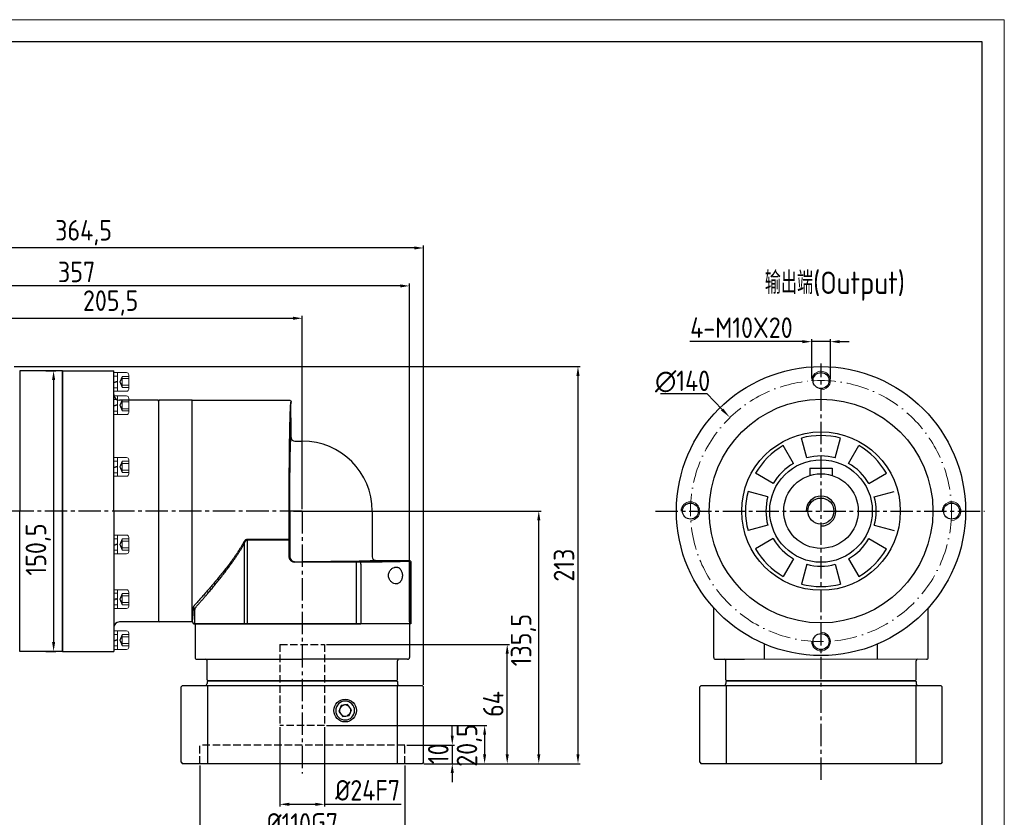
# Model space of a CAD drawing. Header units: millimetres. Extents: x 7053 to 8062, y -521 to 182.
# Tile 14 of 14: x 7534 to 8062, y -246 to 182. Entities that reach past the tile are written whole.
import ezdxf

# ---------------------------------------------------------------- set-up
doc = ezdxf.new("R2010")
doc.units = ezdxf.units.MM
for name, pattern in [('ACAD_ISO10W100', [18, 12, -3, 0, -3]), ('JIS_02_4.0', [5.5, 4, -1.5]), ('点画线', [18, 12, -2, 2, -2])]:
    doc.linetypes.add(name, pattern=pattern)
for name, color, linetype, lineweight in [('6文字层', 3, 'Continuous', 35), ('中心线01', 7, 'JIS_02_4.0', 0), ('中心线层', 7, 'ACAD_ISO10W100', 0), ('图框_外框线', 7, 'Continuous', 18), ('尺寸线', 7, 'Continuous', 25), ('粗实线', 7, 'Continuous', 40), ('细实线', 7, 'Continuous', 18)]:
    doc.layers.add(name, color=color, linetype=linetype, lineweight=lineweight)
doc.layers.add('7中心线层', color=7, linetype='点画线')
doc.layers.add('标注线', color=7, linetype='Continuous')
doc.styles.add('工程字', font='gbenor.shx', dxfattribs={"bigfont": 'gbcbig.shx'})
doc.dimstyles.new('DIMSTYLE_17', dxfattribs={"dimtxt": 8, "dimasz": 12, "dimexe": 0.18, "dimexo": 1, "dimgap": 1, "dimtad": 1, "dimtih": 1, "dimtoh": 1, "dimdec": 3, "dimdsep": 46, "dimtxsty": 'Standard', "dimblk": '_FILLED', "dimblk1": '_FILLED', "dimblk2": '_FILLED', "dimcen": 0.09, "dimadec": 0, "dimazin": 0, "dimtol": 1, "dimtp": 0.1, "dimtm": 0.1, "dimtfac": 0.7, "dimtdec": 3, "dimtofl": 0, "dimtmove": 0, "dimatfit": 3, "dimldrblk": '_FILLED', "dimfxl": 1, "dimtolj": 1, "dimarcsym": 0})
doc.dimstyles.new('ISO-25', dxfattribs={"dimtxt": 11, "dimasz": 5, "dimexe": 1.25, "dimexo": 1, "dimgap": 2, "dimtad": 1, "dimtxsty": '工程字', "dimcen": 2, "dimadec": 0, "dimazin": 0, "dimtfac": 1, "dimtmove": 0, "dimatfit": 3, "dimfxl": 1, "dimarcsym": 0})

# ---------------------------------------------------------------- blocks, each defined once
blk = doc.blocks.new('*D79')
at = {"layer": '6文字层', "color": 0, "lineweight": -2}
for p, q in [((7479.66, -11.08), (7479.66, 22.58)), ((7484.66, 21.33), (7680.16, 21.33)), ((7685.16, -81.08), (7685.16, 22.58))]:
    blk.add_line(p, q, dxfattribs=at)
at = {"layer": '6文字层', "color": 0}
for points in [[(7484.66, 22.16), (7484.66, 20.49), (7479.66, 21.33)], [(7680.16, 20.49), (7680.16, 22.16), (7685.16, 21.33)]]:
    blk.add_solid(points, dxfattribs=at)
at = {"layer": 'Defpoints', "color": 0}
for p in [(7685.16, 21.33), (7479.66, -12.08), (7685.16, -82.08)]:
    blk.add_point(p, dxfattribs=at)
at = {"layer": '6文字层', "color": 0, "insert": (7582.41, 29.51), "char_height": 11, "attachment_point": 5, "style": '工程字'}
blk.add_mtext('205,5', dxfattribs=at)
blk = doc.blocks.new('*D80')
at = {"layer": '6文字层', "color": 0, "lineweight": -2}
for p, q in [((7385.66, -62.28), (7385.66, 39.94)), ((7737.66, 38.69), (7390.66, 38.69)), ((7742.66, -141.58), (7742.66, 39.94))]:
    blk.add_line(p, q, dxfattribs=at)
at = {"layer": '6文字层', "color": 0}
for points in [[(7390.66, 39.52), (7390.66, 37.86), (7385.66, 38.69)], [(7737.66, 37.86), (7737.66, 39.52), (7742.66, 38.69)]]:
    blk.add_solid(points, dxfattribs=at)
at = {"layer": 'Defpoints', "color": 0}
for p in [(7385.66, 38.69), (7385.66, -63.28), (7742.66, -142.58)]:
    blk.add_point(p, dxfattribs=at)
at = {"layer": '6文字层', "color": 0, "insert": (7564.16, 46.19), "char_height": 11, "attachment_point": 5, "style": '工程字'}
blk.add_mtext('357', dxfattribs=at)
blk = doc.blocks.new('*D81')
at = {"layer": '6文字层', "color": 0, "lineweight": -2}
for p, q in [((7547.66, -6.83), (7553.09, -6.83)), ((7551.84, -11.83), (7551.84, -152.33)), ((7547.66, -157.33), (7553.09, -157.33))]:
    blk.add_line(p, q, dxfattribs=at)
at = {"layer": '6文字层', "color": 0}
for points in [[(7552.68, -11.83), (7551.01, -11.83), (7551.84, -6.83)], [(7551.01, -152.33), (7552.68, -152.33), (7551.84, -157.33)]]:
    blk.add_solid(points, dxfattribs=at)
at = {"layer": 'Defpoints', "color": 0}
for p in [(7546.66, -6.83), (7546.66, -157.33), (7551.84, -157.33)]:
    blk.add_point(p, dxfattribs=at)
at = {"layer": '6文字层', "color": 0, "insert": (7543.66, -102.71), "char_height": 11, "attachment_point": 5, "rotation": 90, "style": '工程字'}
blk.add_mtext('150,5', dxfattribs=at)
blk = doc.blocks.new('M6')
at = {"layer": '细实线', "color": 0, "linetype": 'Continuous', "lineweight": 18}
for p, q in [((-4.4, 8.1), (-4.4, 9.8)), ((-4.4, 0.2), (-4.4, 8.1)), ((-4.4, 8.1), (-2.4, 8.1)), ((-4.4, 4.9), (-2.4, 5.42)), ((-4.2, 10), (-2.6, 10)), ((-2.4, 0), (-2.4, 10)), ((-2.4, 10), (2.4, 10)), ((-1.24, 5), (0.04, 8)), ((0.04, 6.8), (-1.24, 5)), ((0.04, 8), (3.6, 8)), ((0.04, 2), (0.04, 8)), ((0.04, 6.8), (3.6, 6.8)), ((3.6, 1.2), (3.6, 8.8)), ((-4.4, 4.48), (-2.4, 5)), ((-4.4, 1.9), (-2.4, 1.9)), ((0.04, 3.2), (-1.24, 5)), ((-1.24, 5), (0.04, 2)), ((0.04, 3.2), (3.6, 3.2)), ((0.04, 2), (3.6, 2)), ((-4.2, 0), (-2.6, 0)), ((-2.4, 0), (2.4, 0))]:
    blk.add_line(p, q, dxfattribs=at)
for centre, radius, start, end in [((-4.2, 9.8), 0.2, 90, 180), ((-2.6, 9.8), 0.2, 0, 90), ((2.4, 8.8), 1.2, 0, 90), ((-4.2, 0.2), 0.2, 180, 270), ((-2.6, 0.2), 0.2, 270, 0), ((2.4, 1.2), 1.2, 270, 0)]:
    blk.add_arc(centre, radius, start, end, dxfattribs=at)
blk = doc.blocks.new('*D94')
at = {"layer": '6文字层', "color": 0, "lineweight": -2}
for p, q in [((7673.16, -198.08), (7673.16, -240.63)), ((7697.16, -198.08), (7697.16, -240.63)), ((7678.16, -239.38), (7692.16, -239.38)), ((7697.16, -239.38), (7738.25, -239.38))]:
    blk.add_line(p, q, dxfattribs=at)
at = {"layer": '6文字层', "color": 0}
for points in [[(7678.16, -238.55), (7678.16, -240.22), (7673.16, -239.38)], [(7692.16, -240.22), (7692.16, -238.55), (7697.16, -239.38)]]:
    blk.add_solid(points, dxfattribs=at)
at = {"layer": 'Defpoints', "color": 0}
for p in [(7673.16, -197.08), (7697.16, -197.08), (7697.16, -239.38)]:
    blk.add_point(p, dxfattribs=at)
at = {"layer": '6文字层', "color": 0, "insert": (7720.21, -231.88), "char_height": 11, "attachment_point": 5, "style": '工程字'}
blk.add_mtext('%%c24F7', dxfattribs=at)
blk = doc.blocks.new('*D95')
at = {"layer": '6文字层', "color": 0, "lineweight": -2}
for p, q in [((7630.16, -218.58), (7630.16, -258.38)), ((7740.16, -218.58), (7740.16, -258.38)), ((7635.16, -257.13), (7735.16, -257.13))]:
    blk.add_line(p, q, dxfattribs=at)
at = {"layer": '6文字层', "color": 0}
for points in [[(7635.16, -256.29), (7635.16, -257.96), (7630.16, -257.13)], [(7735.16, -257.96), (7735.16, -256.29), (7740.16, -257.13)]]:
    blk.add_solid(points, dxfattribs=at)
at = {"layer": 'Defpoints', "color": 0}
for p in [(7630.16, -217.58), (7740.16, -217.58), (7740.16, -257.13)]:
    blk.add_point(p, dxfattribs=at)
at = {"layer": '6文字层', "color": 0, "insert": (7685.16, -249.63), "char_height": 11, "attachment_point": 5, "style": '工程字'}
blk.add_mtext('%%c110G7', dxfattribs=at)
blk = doc.blocks.new('*D96')
at = {"layer": '6文字层', "color": 0, "lineweight": -2}
for p, q in [((7765.59, -202.58), (7765.59, -197.58)), ((7741.16, -207.58), (7766.84, -207.58)), ((7765.59, -207.58), (7765.59, -217.58)), ((7750.35, -217.58), (7766.84, -217.58)), ((7765.59, -222.58), (7765.59, -227.58))]:
    blk.add_line(p, q, dxfattribs=at)
at = {"layer": '6文字层', "color": 0}
for points in [[(7764.76, -202.58), (7766.42, -202.58), (7765.59, -207.58)], [(7766.42, -222.58), (7764.76, -222.58), (7765.59, -217.58)]]:
    blk.add_solid(points, dxfattribs=at)
at = {"layer": 'Defpoints', "color": 0}
for p in [(7740.16, -207.58), (7749.35, -217.58), (7765.59, -217.58)]:
    blk.add_point(p, dxfattribs=at)
at = {"layer": '6文字层', "color": 0, "insert": (7758.09, -212.28), "char_height": 11, "attachment_point": 5, "rotation": 90, "style": '工程字'}
blk.add_mtext('10', dxfattribs=at)
blk = doc.blocks.new('*D97')
at = {"layer": '6文字层', "color": 0, "lineweight": -2}
for p, q in [((7698.16, -197.08), (7784.18, -197.08)), ((7782.93, -202.08), (7782.93, -212.58)), ((7750.35, -217.58), (7784.18, -217.58))]:
    blk.add_line(p, q, dxfattribs=at)
at = {"layer": '6文字层', "color": 0}
for points in [[(7783.77, -202.08), (7782.1, -202.08), (7782.93, -197.08)], [(7782.1, -212.58), (7783.77, -212.58), (7782.93, -217.58)]]:
    blk.add_solid(points, dxfattribs=at)
at = {"layer": 'Defpoints', "color": 0}
for p in [(7697.16, -197.08), (7749.35, -217.58), (7782.93, -217.58)]:
    blk.add_point(p, dxfattribs=at)
at = {"layer": '6文字层', "color": 0, "insert": (7774.75, -207.83), "char_height": 11, "attachment_point": 5, "rotation": 90, "style": '工程字'}
blk.add_mtext('20,5', dxfattribs=at)
blk = doc.blocks.new('*D98')
at = {"layer": '6文字层', "color": 0, "lineweight": -2}
for p, q in [((7698.16, -153.58), (7796.3, -153.58)), ((7795.05, -212.58), (7795.05, -158.58)), ((7750.35, -217.58), (7796.3, -217.58))]:
    blk.add_line(p, q, dxfattribs=at)
at = {"layer": '6文字层', "color": 0}
for points in [[(7795.88, -158.58), (7794.22, -158.58), (7795.05, -153.58)], [(7794.22, -212.58), (7795.88, -212.58), (7795.05, -217.58)]]:
    blk.add_solid(points, dxfattribs=at)
at = {"layer": 'Defpoints', "color": 0}
for p in [(7697.16, -153.58), (7795.05, -153.58), (7749.35, -217.58)]:
    blk.add_point(p, dxfattribs=at)
at = {"layer": '6文字层', "color": 0, "insert": (7787.55, -185.58), "char_height": 11, "attachment_point": 5, "rotation": 90, "style": '工程字'}
blk.add_mtext('64', dxfattribs=at)
blk = doc.blocks.new('*D99')
at = {"layer": '6文字层', "color": 0, "lineweight": -2}
for p, q in [((7686.16, -82.08), (7813.21, -82.08)), ((7811.96, -212.58), (7811.96, -87.08)), ((7750.35, -217.58), (7813.21, -217.58))]:
    blk.add_line(p, q, dxfattribs=at)
at = {"layer": '6文字层', "color": 0}
for points in [[(7812.79, -87.08), (7811.13, -87.08), (7811.96, -82.08)], [(7811.13, -212.58), (7812.79, -212.58), (7811.96, -217.58)]]:
    blk.add_solid(points, dxfattribs=at)
at = {"layer": 'Defpoints', "color": 0}
for p in [(7685.16, -82.08), (7811.96, -82.08), (7749.35, -217.58)]:
    blk.add_point(p, dxfattribs=at)
at = {"layer": '6文字层', "color": 0, "insert": (7803.77, -151.3), "char_height": 11, "attachment_point": 5, "rotation": 90, "style": '工程字'}
blk.add_mtext('135,5', dxfattribs=at)
blk = doc.blocks.new('*D100')
at = {"layer": '6文字层', "color": 0, "lineweight": -2}
for p, q in [((7530.77, -4.58), (7834.23, -4.58)), ((7832.98, -9.58), (7832.98, -212.58)), ((7750.35, -217.58), (7834.23, -217.58))]:
    blk.add_line(p, q, dxfattribs=at)
at = {"layer": '6文字层', "color": 0}
for points in [[(7833.81, -9.58), (7832.15, -9.58), (7832.98, -4.58)], [(7832.15, -212.58), (7833.81, -212.58), (7832.98, -217.58)]]:
    blk.add_solid(points, dxfattribs=at)
at = {"layer": 'Defpoints', "color": 0}
for p in [(7529.77, -4.58), (7749.35, -217.58), (7832.98, -217.58)]:
    blk.add_point(p, dxfattribs=at)
at = {"layer": '6文字层', "color": 0, "insert": (7825.48, -111.08), "char_height": 11, "attachment_point": 5, "rotation": 90, "style": '工程字'}
blk.add_mtext('213', dxfattribs=at)
blk = doc.blocks.new('*D101')
at = {"layer": '6文字层', "color": 0, "lineweight": -2}
for p, q in [((7385.66, -62.28), (7385.66, 60.31)), ((7745.16, 59.06), (7390.66, 59.06)), ((7750.16, -175.38), (7750.16, 60.31))]:
    blk.add_line(p, q, dxfattribs=at)
at = {"layer": '6文字层', "color": 0}
for points in [[(7390.66, 59.89), (7390.66, 58.22), (7385.66, 59.06)], [(7745.16, 58.22), (7745.16, 59.89), (7750.16, 59.06)]]:
    blk.add_solid(points, dxfattribs=at)
at = {"layer": 'Defpoints', "color": 0}
for p in [(7385.66, 59.06), (7385.66, -63.28), (7750.16, -176.38)]:
    blk.add_point(p, dxfattribs=at)
at = {"layer": '6文字层', "color": 0, "insert": (7567.91, 67.24), "char_height": 11, "attachment_point": 5, "style": '工程字'}
blk.add_mtext('364,5', dxfattribs=at)
blk = doc.blocks.new('_FILLED')
at = {"color": 0, "linetype": 'ByBlock'}
blk.add_solid([(0, 0), (-1, 0.133), (-1, -0.133)], dxfattribs=at)
blk = doc.blocks.new('*D111')
at = {"layer": '6文字层', "color": 0, "lineweight": -2}
for p, q in [((7877.15, -19.09), (7901.99, -19.09)), ((7901.99, -19.09), (7910.29, -27.61)), ((7963.2, -82.08), (7963.38, -82.08)), ((7963.29, -82.17), (7963.29, -81.99))]:
    blk.add_line(p, q, dxfattribs=at)
at = {"layer": 'Defpoints', "color": 0}
for p in [(7914.47, -31.91), (8012.11, -132.25)]:
    blk.add_point(p, dxfattribs=at)
at = {"layer": '6文字层', "color": 0, "lineweight": -2, "xscale": 6, "yscale": 6, "zscale": 6, "rotation": 314.2169619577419}
blk.add_blockref('_FILLED', (7914.47, -31.91), dxfattribs=at)
at = {"layer": '6文字层', "color": 0, "lineweight": 25, "insert": (7889.07, -12.59), "char_height": 11, "attachment_point": 5, "style": '工程字'}
blk.add_mtext('\\A1;∅140', dxfattribs=at)
blk = doc.blocks.new('*D112')
at = {"layer": '6文字层', "color": 0, "lineweight": -2}
for p, q in [((7953.29, 8.79), (7892.95, 8.79)), ((7958.29, -10.9), (7958.29, 10.04)), ((7968.29, 8.79), (7958.29, 8.79)), ((7968.29, -11.08), (7968.29, 10.04)), ((7973.29, 8.79), (7978.29, 8.79))]:
    blk.add_line(p, q, dxfattribs=at)
at = {"layer": '6文字层', "color": 0}
for points in [[(7953.29, 7.95), (7953.29, 9.62), (7958.29, 8.79)], [(7973.29, 9.62), (7973.29, 7.95), (7968.29, 8.79)]]:
    blk.add_solid(points, dxfattribs=at)
at = {"layer": 'Defpoints', "color": 0}
for p in [(7958.29, 8.79), (7958.29, -11.9), (7968.29, -12.08)]:
    blk.add_point(p, dxfattribs=at)
at = {"layer": '6文字层', "color": 0, "insert": (7920.62, 16.29), "char_height": 11, "attachment_point": 5, "style": '工程字'}
blk.add_mtext('4-M10X20', dxfattribs=at)
blk = doc.blocks.new('110DL1')
at = {"linetype": 'Continuous', "lineweight": 30}
for p, q in [((0, 0), (52, 0)), ((0, -117.97), (0, 0)), ((53, -1.25), (53, -1)), ((53, -20), (53, -10.25)), ((54.26, -21.83), (54.97, -22.04)), ((55, -22), (59, -22)), ((96.5, -59.5), (96.5, -84)), ((96.46, -84.03), (96.67, -84.74)), ((98.5, -86), (116.29, -86)), ((117.29, -87), (117.29, -120)), ((0.71, -120), (1.48, -120)), ((1.48, -120), (1.87, -120)), ((1.87, -120), (27.96, -120)), ((27.96, -120), (29.49, -120)), ((29.49, -120), (88.05, -120)), ((88.05, -120), (90.47, -120)), ((115.91, -120), (90.47, -120)), ((116.53, -120), (115.91, -120)), ((117.29, -120), (116.53, -120))]:
    blk.add_line(p, q, dxfattribs=at)
at = {"linetype": 'Continuous', "lineweight": 25}
for p, q in [((54.97, -22.06), (55, -22)), ((55, -22), (54.97, -22.06)), ((52.31, -59.5), (52.31, -83.69)), ((54.31, -59.5), (52.31, -59.5)), ((54.31, -59.5), (59, -59.5)), ((59, -59.5), (96.5, -59.5)), ((27.89, -76.89), (27.89, -120)), ((51.01, -74.67), (29.49, -74.67)), ((29.49, -74.93), (29.49, -74.67)), ((29.49, -74.93), (29.49, -120)), ((29.49, -74.93), (51.01, -74.93)), ((52.01, -83.99), (52.01, -74.67)), ((52.31, -83.69), (52.01, -83.99)), ((96.5, -84), (96.44, -84.03)), ((96.44, -84.03), (96.5, -84)), ((55.01, -86.99), (55.31, -86.69)), ((88.05, -86.99), (55.01, -86.99)), ((55.31, -86.69), (59, -86.69)), ((88.05, -87.99), (88.05, -86.99)), ((88.05, -120), (88.05, -87.99)), ((90.47, -87.98), (90.47, -120)), ((116.29, -86), (115.53, -86.51)), ((116.53, -87.51), (117.29, -87)), ((116.53, -87.51), (116.53, -120)), ((1.48, -120), (1.48, -112.28))]:
    blk.add_line(p, q, dxfattribs=at)
at = {"linetype": 'Continuous', "lineweight": 25, "flags": 128}
blk.add_lwpolyline([(90.47, -87.98), (90.46, -87.78), (90.43, -87.6), (90.38, -87.43), (90.32, -87.28), (90.25, -87.15), (90.17, -87.06), (90.08, -87), (89.98, -86.98)], dxfattribs=at)
at = {"linetype": 'Continuous', "lineweight": 30}
blk.add_arc((59, -59.5), 37.5, 0, 90, dxfattribs=at)
at = {"linetype": 'Continuous', "lineweight": 25}
for centre, radius, start, end in [((115.53, -87.51), 1, 0.0252, 89.9639), ((0.53, -112.36), 0.957, 5.0104, 92.772)]:
    blk.add_arc(centre, radius, start, end, dxfattribs=at)
at = {"linetype": 'Continuous', "lineweight": 30, "extrusion": (0, 0, -1)}
blk.add_ellipse((53, -5.75), major_axis=(0, 4.5), ratio=0.017455, start_param=3.141593, end_param=6.283185, dxfattribs=at)
at = {"linetype": 'Continuous', "lineweight": 25, "extrusion": (0, 0, -1)}
for centre in [(52.34, -21.49), (52.06, -59.5)]:
    blk.add_ellipse(centre, major_axis=(0, 4.5), ratio=0.017455, dxfattribs=at)
for centre, major_axis, start_param, end_param in [((53, -59.5), (0, 39.5), 4.712389, 6.282302), ((59, -86), (-39.5, 0), 3.142476, 4.712389), ((88.05, -86.92), (-4, 0), 4.207028, 4.712389), ((111.53, -86.51), (-4, 0), 3.167773, 3.645818)]:
    blk.add_ellipse(centre, major_axis=major_axis, ratio=0.017455, start_param=start_param, end_param=end_param, dxfattribs=at)
at = {"linetype": 'Continuous', "lineweight": 30, "extrusion": (-2.17982e-22, 3.0756e-12, -1)}
blk.add_ellipse((116.29, -87), major_axis=(-0.832, -0.555), ratio=0.999505, start_param=2.158969, end_param=3.729308, dxfattribs=at)
at = {"linetype": 'Continuous', "lineweight": 25}
for points, knots in [([(52.01, -74.67), (52.01, -74.43), (52.01, -73.95), (52.01, -73.22), (52, -72.5), (52, -71.77), (52, -71.04), (52, -70.31), (51.99, -69.58), (51.99, -68.84), (51.99, -67.25), (51.98, -64.78), (51.98, -61.44), (51.98, -58.08), (51.98, -54.73), (51.99, -51.4), (52, -46.99), (52.03, -41.58), (52.07, -35.31), (52.12, -29.36), (52.19, -23.81), (52.26, -18.73), (52.35, -14.18), (52.45, -10.22), (52.53, -7.47), (52.6, -5.61), (52.66, -4.39), (52.71, -3.35), (52.77, -2.49), (52.83, -1.83), (52.87, -1.45), (52.91, -1.24), (52.93, -1.13), (52.95, -1.06), (52.98, -1.01), (52.99, -1), (53, -1)], [0, 0, 0, 0, 0.006951, 0.013898, 0.020843, 0.027786, 0.034728, 0.041671, 0.048616, 0.055564, 0.062516, 0.093768, 0.125024, 0.156275, 0.187532, 0.218783, 0.25004, 0.312523, 0.375006, 0.43749, 0.499975, 0.562461, 0.624949, 0.687437, 0.749926, 0.781181, 0.812442, 0.843698, 0.874959, 0.906214, 0.937476, 0.949986, 0.962487, 0.974986, 0.987488, 1, 1, 1, 1]), ([(27.49, -76.46), (27.37, -76.66), (27.14, -77.07), (26.78, -77.69), (26.4, -78.34), (26, -79), (25.58, -79.68), (25.13, -80.38), (24.67, -81.1), (24.19, -81.84), (23.68, -82.59), (23.16, -83.37), (22.61, -84.15), (22.04, -84.96), (21.46, -85.78), (20.56, -87), (19.19, -88.84), (17.31, -91.27), (15.45, -93.59), (13.62, -95.83), (11.89, -97.89), (10.11, -99.99), (8.49, -101.86), (7.19, -103.36), (6.15, -104.54), (5.32, -105.48), (4.52, -106.37), (3.76, -107.24), (3.02, -108.06), (2.31, -108.85), (1.64, -109.6), (1.2, -110.08), (0.99, -110.32)], [0, 0, 0, 0, 0.013994, 0.028581, 0.043761, 0.059537, 0.075908, 0.092876, 0.110441, 0.128604, 0.147366, 0.166727, 0.186688, 0.20725, 0.228412, 0.250175, 0.303131, 0.374795, 0.449072, 0.500116, 0.569691, 0.634517, 0.694601, 0.749953, 0.783202, 0.815873, 0.847971, 0.879499, 0.910462, 0.940863, 0.970708, 1, 1, 1, 1]), ([(1.87, -111.17), (1.98, -111.04), (2.2, -110.79), (2.54, -110.4), (2.88, -110.01), (3.23, -109.61), (3.59, -109.21), (3.95, -108.79), (4.31, -108.37), (4.68, -107.95), (5.05, -107.52), (5.43, -107.08), (5.82, -106.63), (6.21, -106.18), (6.6, -105.72), (7, -105.26), (7.4, -104.78), (8.19, -103.86), (9.39, -102.43), (11.04, -100.45), (12.75, -98.37), (14.49, -96.2), (16.26, -93.97), (18.02, -91.69), (19.75, -89.39), (21.2, -87.39), (22.37, -85.72), (23.27, -84.41), (24.14, -83.11), (24.98, -81.82), (25.78, -80.54), (26.54, -79.27), (27.27, -78.01), (27.73, -77.16), (27.96, -76.74)], [0, 0, 0, 0, 0.015364, 0.030759, 0.046186, 0.061644, 0.077137, 0.092664, 0.108226, 0.123826, 0.139463, 0.155139, 0.170854, 0.186611, 0.202409, 0.218251, 0.234136, 0.250066, 0.311093, 0.373043, 0.435967, 0.499909, 0.563769, 0.626676, 0.688681, 0.749835, 0.783688, 0.816778, 0.849118, 0.880718, 0.911592, 0.941753, 0.971217, 1, 1, 1, 1]), ([(29.49, -74.67), (29.46, -74.67), (29.4, -74.67), (29.31, -74.69), (29.21, -74.71), (29.12, -74.73), (28.92, -74.81), (28.62, -74.99), (28.22, -75.36), (27.91, -75.77), (27.66, -76.15), (27.55, -76.35), (27.49, -76.46)], [0, 0, 0, 0, 0.032548, 0.065327, 0.09857, 0.132496, 0.167316, 0.320633, 0.500589, 0.750024, 0.86894, 1, 1, 1, 1]), ([(27.96, -76.74), (28.01, -76.65), (28.09, -76.46), (28.21, -76.2), (28.34, -75.95), (28.47, -75.74), (28.6, -75.55), (28.73, -75.39), (28.86, -75.25), (28.99, -75.13), (29.11, -75.04), (29.24, -74.98), (29.37, -74.94), (29.45, -74.93), (29.49, -74.93)], [0, 0, 0, 0, 0.128655, 0.248041, 0.358298, 0.459603, 0.552186, 0.636345, 0.712481, 0.781134, 0.84304, 0.899202, 0.950955, 1, 1, 1, 1]), ([(52.01, -74.67), (52.01, -74.67), (52.01, -74.67), (51.99, -74.67), (51.97, -74.67), (51.94, -74.67), (51.9, -74.67), (51.87, -74.67), (51.83, -74.67), (51.8, -74.67), (51.77, -74.67), (51.75, -74.67), (51.73, -74.67), (51.68, -74.67), (51.57, -74.67), (51.39, -74.67), (51.2, -74.67), (51.07, -74.67), (51.01, -74.67)], [0, 0, 0, 0, 0.068082, 0.132953, 0.193909, 0.250351, 0.301788, 0.347844, 0.388242, 0.422796, 0.451384, 0.473938, 0.490422, 0.500824, 0.632434, 0.760846, 0.88391, 1, 1, 1, 1]), ([(51.01, -74.93), (51.05, -74.93), (51.11, -74.93), (51.22, -74.92), (51.32, -74.91), (51.43, -74.9), (51.54, -74.88), (51.64, -74.86), (51.74, -74.84), (51.83, -74.81), (51.9, -74.78), (51.96, -74.74), (52, -74.71), (52.01, -74.68), (52.01, -74.67)], [0, 0, 0, 0, 0.062192, 0.128072, 0.197704, 0.271143, 0.348432, 0.429613, 0.514717, 0.603775, 0.696812, 0.793849, 0.894906, 1, 1, 1, 1]), ([(55.01, -86.99), (54.96, -86.99), (54.85, -86.98), (54.69, -86.97), (54.53, -86.95), (54.37, -86.92), (54.21, -86.88), (54.05, -86.83), (53.9, -86.77), (53.75, -86.71), (53.61, -86.64), (53.47, -86.56), (53.33, -86.47), (53.2, -86.38), (53.07, -86.27), (52.95, -86.17), (52.83, -86.05), (52.73, -85.93), (52.62, -85.8), (52.53, -85.67), (52.44, -85.53), (52.36, -85.39), (52.29, -85.25), (52.23, -85.1), (52.17, -84.95), (52.12, -84.79), (52.08, -84.63), (52.05, -84.47), (52.03, -84.31), (52.02, -84.15), (52.01, -84.04), (52.01, -83.99)], [0, 0, 0, 0, 0.034488, 0.068976, 0.103462, 0.137947, 0.172431, 0.206914, 0.241396, 0.275878, 0.310359, 0.34484, 0.379321, 0.413801, 0.44828, 0.48276, 0.51724, 0.55172, 0.586199, 0.620679, 0.65516, 0.689641, 0.724122, 0.758604, 0.793086, 0.827569, 0.862053, 0.896538, 0.931024, 0.965512, 1, 1, 1, 1]), ([(52.31, -83.69), (52.31, -83.74), (52.31, -83.85), (52.33, -84.01), (52.35, -84.17), (52.38, -84.33), (52.42, -84.49), (52.47, -84.65), (52.52, -84.8), (52.59, -84.95), (52.66, -85.09), (52.74, -85.24), (52.83, -85.37), (52.92, -85.51), (53.02, -85.63), (53.13, -85.75), (53.25, -85.87), (53.37, -85.98), (53.49, -86.08), (53.63, -86.17), (53.76, -86.26), (53.91, -86.34), (54.05, -86.41), (54.2, -86.48), (54.35, -86.53), (54.51, -86.58), (54.67, -86.62), (54.83, -86.65), (54.99, -86.67), (55.15, -86.69), (55.26, -86.69), (55.31, -86.69)], [0, 0, 0, 0, 0.034483, 0.068966, 0.103449, 0.137932, 0.172415, 0.206898, 0.24138, 0.275863, 0.310346, 0.344828, 0.379311, 0.413794, 0.448276, 0.482759, 0.517241, 0.551724, 0.586206, 0.620689, 0.655172, 0.689654, 0.724137, 0.75862, 0.793102, 0.827585, 0.862068, 0.896551, 0.931034, 0.965517, 1, 1, 1, 1]), ([(115.04, -86.54), (114.9, -86.54), (114.64, -86.55), (114.23, -86.56), (113.81, -86.58), (113.39, -86.59), (112.95, -86.6), (112.51, -86.61), (112.06, -86.63), (111.6, -86.64), (111.13, -86.65), (110.65, -86.66), (109.43, -86.69), (107.38, -86.73), (104.32, -86.79), (101.03, -86.84), (98.32, -86.88), (96.31, -86.91), (95.08, -86.92), (93.84, -86.94), (92.57, -86.95), (91.29, -86.96), (90.42, -86.97), (89.98, -86.98)], [0, 0, 0, 0, 0.022757, 0.045498, 0.068225, 0.090944, 0.113658, 0.136369, 0.159083, 0.181803, 0.204532, 0.227274, 0.250034, 0.375016, 0.500012, 0.624992, 0.749986, 0.791691, 0.833352, 0.87499, 0.916629, 0.958291, 1, 1, 1, 1]), ([(112.54, -92.77), (112.48, -92.46), (112.3, -91.85), (111.91, -91.08), (111.43, -90.46), (110.89, -90), (110.29, -89.7), (109.67, -89.55), (109.02, -89.54), (108.15, -89.71), (107.28, -90.14), (106.49, -90.85), (105.96, -91.53), (105.54, -92.35), (105.27, -93.31), (105.21, -94.33), (105.39, -95.32), (105.75, -96.21), (106.23, -96.95), (106.81, -97.55), (107.63, -98.16), (108.72, -98.6), (109.81, -98.56), (110.62, -98.26), (111.2, -97.87), (111.71, -97.33), (112.09, -96.7), (112.35, -96.06), (112.52, -95.44), (112.64, -94.67), (112.68, -93.76), (112.6, -93.09), (112.54, -92.77)], [0, 0, 0, 0, 0.030505, 0.062338, 0.09321, 0.125024, 0.155863, 0.187515, 0.218612, 0.250035, 0.312417, 0.3442, 0.374682, 0.407045, 0.437371, 0.468431, 0.499944, 0.530151, 0.562264, 0.592957, 0.625256, 0.687579, 0.749785, 0.781662, 0.812515, 0.844352, 0.874987, 0.895946, 0.916643, 0.937678, 0.969218, 1, 1, 1, 1]), ([(0.99, -110.32), (0.96, -110.35), (0.89, -110.42), (0.81, -110.53), (0.74, -110.64), (0.67, -110.74), (0.61, -110.88), (0.54, -111.04), (0.5, -111.22), (0.49, -111.34), (0.48, -111.4)], [0, 0, 0, 0, 0.100373, 0.200386, 0.300217, 0.400042, 0.500038, 0.666083, 0.832471, 1, 1, 1, 1]), ([(0.48, -111.4), (0.4, -112.98), (0.32, -114.32), (0.16, -116.52), (0.08, -117.37), (0, -117.97)], [0, 0, 0, 0, 0.5, 0.5, 1, 1, 1, 1]), ([(1.48, -112.28), (1.48, -112.24), (1.49, -112.17), (1.5, -112.05), (1.52, -111.94), (1.55, -111.83), (1.59, -111.69), (1.66, -111.53), (1.75, -111.35), (1.83, -111.23), (1.87, -111.17)], [0, 0, 0, 0, 0.099847, 0.199828, 0.299942, 0.40019, 0.500571, 0.669373, 0.835844, 1, 1, 1, 1])]:
    blk.add_open_spline(points, degree=3, knots=knots, dxfattribs=at)
at = {"linetype": 'Continuous', "lineweight": 30}
for points, knots in [([(52, 0), (52.03, 0), (52.1, 0), (52.21, -0.02), (52.32, -0.05), (52.42, -0.09), (52.52, -0.15), (52.62, -0.21), (52.72, -0.3), (52.83, -0.43), (52.92, -0.6), (52.99, -0.79), (53, -0.93), (53, -1)], [0, 0, 0, 0, 0.065607, 0.1337, 0.204011, 0.276206, 0.349882, 0.42458, 0.499802, 0.615495, 0.739545, 0.868919, 1, 1, 1, 1]), ([(53, -20), (53.03, -20.25), (53.07, -20.64), (53.32, -21.11), (53.66, -21.51), (53.98, -21.8), (54.25, -21.85), (54.25, -21.85)], [0, 0, 0, 0, 0.321307, 0.490957, 0.661846, 0.992067, 1, 1, 1, 1]), ([(96.65, -84.75), (96.66, -84.76), (96.71, -85.02), (96.99, -85.35), (97.39, -85.68), (97.86, -85.93), (98.25, -85.97), (98.5, -86)], [0, 0, 0, 0, 0.017702, 0.336702, 0.508176, 0.678268, 1, 1, 1, 1]), ([(0, -117.97), (0, -118.01), (0, -118.11), (0, -118.24), (0, -118.36), (0, -118.48), (0, -118.58), (0, -118.67), (0, -118.75), (0, -118.83), (0, -118.89), (0, -118.94), (0, -118.98), (0, -119.01), (0, -119.03), (0, -119.04), (0, -119.04)], [0, 0, 0, 0, 0.071486, 0.142917, 0.214305, 0.28566, 0.356994, 0.428319, 0.499648, 0.57099, 0.642359, 0.713765, 0.785221, 0.856738, 0.928327, 1, 1, 1, 1]), ([(0.71, -120), (0.71, -119.97), (0.7, -119.9), (0.69, -119.8), (0.66, -119.69), (0.62, -119.59), (0.57, -119.5), (0.51, -119.4), (0.43, -119.3), (0.31, -119.2), (0.17, -119.11), (0.06, -119.07), (0, -119.04)], [0, 0, 0, 0, 0.079379, 0.160886, 0.244144, 0.328717, 0.414127, 0.499864, 0.600339, 0.718453, 0.852623, 1, 1, 1, 1])]:
    blk.add_open_spline(points, degree=3, knots=knots, dxfattribs=at)

msp = doc.modelspace()

# ---------------------------------------------------------------- linework, layer by layer
at = {"color": 7, "linetype": 'Continuous', "lineweight": 15}
msp.add_line((7742.664, -99.4356), (7742.664, -99.4356), dxfattribs=at)
for p, q in [((7706.0563, -186.3312), (7704.7294, -189.5311)), ((7704.7294, -189.5311), (7706.8371, -192.2802)), ((7709.491, -185.8804), (7706.0563, -186.3312)), ((7711.5987, -188.6295), (7709.491, -185.8804)), ((7710.2718, -191.8294), (7711.5987, -188.6295)), ((7706.8371, -192.2802), (7710.2718, -191.8294))]:
    msp.add_line(p, q)
at = {"extrusion": (0, 0, -1)}
for radius, start, end in [(6.1, 270, 90), (6.1, 90, 270), (3, 181.132594, 241.132594)]:
    msp.add_arc((-7708.164, -189.0803), radius, start, end, dxfattribs=at)
for radius, start, end in [(5.053, 67.477326, 247.477326), (5.053, 247.477326, 67.477326), (3, 157.477326, 217.477326), (3, 97.477326, 157.477326), (3, 67.477326, 97.477326), (3, 37.477326, 67.477326), (3, 337.477326, 37.477326), (3, 217.477326, 247.477326), (3, 247.477326, 277.477326), (3, 277.477326, 337.477326)]:
    msp.add_arc((7708.164, -189.0803), radius, start, end)
at = {"layer": '7中心线层'}
for p, q in [((7963.2887, -226.2344), (7963.2887, -2.8588)), ((7685.164, -82.0803), (7379.4948, -82.0803)), ((7874.5877, -82.0803), (8050.9936, -82.0803))]:
    msp.add_line(p, q, dxfattribs=at)
at = {"layer": '7中心线层', "color": 0}
msp.add_line((7685.164, -82.0803), (7685.164, -222.8681), dxfattribs=at)
at = {"layer": '中心线01', "color": 0, "lineweight": 25}
for p, q in [((7673.164, -153.5803), (7673.164, -197.0803)), ((7673.164, -153.5803), (7697.164, -153.5803)), ((7697.164, -153.5803), (7697.164, -197.0803)), ((7697.164, -197.0803), (7673.164, -197.0803)), ((7740.164, -207.5803), (7630.164, -207.5803)), ((7630.164, -217.5803), (7630.164, -207.5803)), ((7740.164, -217.5803), (7740.164, -207.5803))]:
    msp.add_line(p, q, dxfattribs=at)
at = {"layer": '中心线层', "color": 0, "lineweight": 13}
msp.add_circle((7963.2887, -82.0803), 70, dxfattribs=at)
at = {"layer": '图框_外框线', "color": 3}
msp.add_lwpolyline([(7067.5521, -521.3991), (8061.5534, -521.3991), (8061.5534, 181.5018), (7067.5521, 181.5018)], close=True, dxfattribs=at)
at = {"layer": '图框_外框线', "color": 3, "lineweight": 25}
msp.add_lwpolyline([(7126.7188, -509.5658), (8049.72, -509.5658), (8049.72, 169.6684), (7126.7188, 169.6684)], close=True, dxfattribs=at)
at = {"layer": '标注线'}
for p, q in [((7948.5121, -56.4864), (7943.0283, -46.9882)), ((7955.6398, -53.534), (7952.8012, -42.9402)), ((7970.9377, -53.534), (7973.7763, -42.9402)), ((7978.0654, -56.4864), (7983.5491, -46.9882)), ((7937.6948, -67.3036), (7928.1966, -61.8199)), ((7988.8827, -67.3036), (7998.3808, -61.8199)), ((7934.7424, -74.4313), (7924.1486, -71.5927)), ((7991.8351, -74.4313), (8002.4289, -71.5927)), ((7934.7424, -89.7293), (7924.1486, -92.5679)), ((7991.8351, -89.7293), (8002.4289, -92.5679)), ((7937.6948, -96.857), (7928.1966, -102.3407)), ((7988.8827, -96.857), (7998.3808, -102.3407)), ((7948.5121, -107.6743), (7943.0283, -117.1724)), ((7955.6398, -110.6267), (7952.8012, -121.2204)), ((7970.9377, -110.6267), (7973.7763, -121.2204)), ((7978.0654, -107.6743), (7983.5491, -117.1724)), ((7634.358, -175.5803), (7634.358, -217.5803)), ((7735.9701, -175.5803), (7735.9701, -217.5803)), ((7912.4827, -175.5803), (7912.4827, -217.5803)), ((8014.0947, -175.5803), (8014.0947, -217.5803))]:
    msp.add_line(p, q, dxfattribs=at)
at = {"layer": '标注线', "lineweight": 30}
for p, q in [((7627.664, -142.5803), (7627.664, -160.5803)), ((7742.664, -142.5803), (7742.664, -160.5803))]:
    msp.add_line(p, q, dxfattribs=at)
at = {"layer": '标注线', "color": 0}
for p, q in [((7932.9778, -161.5803), (7932.9778, -153.0803)), ((7993.5996, -161.5803), (7993.5996, -153.0803))]:
    msp.add_line(p, q, dxfattribs=at)
at = {"layer": '标注线'}
for radius, start, end in [(40.5208, 75, 105), (40.5208, 120, 150), (40.5208, 30, 60), (29.5533, 75, 105), (29.5533, 120, 150), (29.5533, 30, 60), (40.5208, 165, 195), (29.5533, 165, 195), (29.5533, 345, 15), (29.5533, 210, 240), (29.5533, 300, 330), (40.5208, 210, 240), (40.5208, 300, 330), (29.5533, 255, 285), (40.5208, 255, 285)]:
    msp.add_arc((7963.2887, -82.0803), radius, start, end, dxfattribs=at)
at = {"layer": '标注线', "color": 0}
msp.add_arc((7963.2887, -82.0803), 8, 270, 180, dxfattribs=at)
at = {"layer": '粗实线', "lineweight": 30}
for p, q in [((7556.664, -6.8303), (7533.6641, -6.8303)), ((7533.6641, -6.8303), (7533.6641, -82.0803)), ((7556.664, -6.8303), (7556.664, -82.0803)), ((7556.664, -82.0803), (7556.664, -6.8303)), ((7556.664, -6.8303), (7584.1641, -6.8303)), ((7584.1641, -82.0803), (7584.1641, -6.8303)), ((7607.6641, -22.5803), (7587.1641, -22.5803)), ((7607.6641, -22.5803), (7608.1641, -23.0803)), ((7608.1641, -23.0803), (7608.6641, -22.5803)), ((7626.164, -22.5803), (7608.1641, -22.5803)), ((7608.1641, -23.0803), (7608.1641, -141.0803)), ((7626.164, -141.5803), (7626.164, -22.5803)), ((7957.2887, -59.0803), (7969.2887, -59.0803)), ((7957.2887, -59.0803), (7957.2887, -63.0015)), ((7969.2887, -59.0803), (7969.2887, -63.0015)), ((7533.6641, -157.3303), (7533.6641, -82.0803)), ((7556.664, -157.3303), (7556.664, -82.0803)), ((7556.664, -82.0803), (7556.664, -157.3303)), ((7584.1641, -82.0803), (7584.1641, -157.3303)), ((7905.7887, -160.5803), (7905.7887, -134.0418)), ((8020.7887, -160.5803), (8020.7887, -134.0418)), ((7607.6641, -141.5803), (7587.1641, -141.5803)), ((7607.6641, -141.5803), (7608.1641, -141.0803)), ((7608.1641, -141.0803), (7608.6641, -141.5803)), ((7626.164, -141.5803), (7608.1641, -141.5803)), ((7685.164, -142.5803), (7627.664, -142.5803)), ((7742.664, -142.5803), (7685.164, -142.5803)), ((7556.664, -157.3303), (7533.6641, -157.3303)), ((7556.664, -157.3303), (7584.1641, -157.3303)), ((7628.664, -161.5803), (7685.164, -161.5803)), ((7634.164, -172.5803), (7634.164, -162.3803)), ((7741.664, -161.5803), (7685.164, -161.5803)), ((7736.164, -172.5803), (7736.164, -162.3803)), ((7906.7887, -161.5803), (7922.1791, -161.5803)), ((7912.2887, -172.5803), (7912.2887, -162.3803)), ((8019.7887, -161.5803), (7922.2643, -161.6243)), ((8014.2887, -172.5803), (8014.2887, -162.3803)), ((7634.164, -172.5803), (7634.664, -173.0803)), ((7634.6641, -173.0803), (7634.1641, -173.5803)), ((7634.1641, -173.5803), (7634.1641, -174.5803)), ((7685.164, -173.0803), (7634.664, -173.0803)), ((7634.664, -173.0803), (7685.164, -173.0803)), ((7735.664, -173.0803), (7634.6641, -173.0803)), ((7685.164, -173.0803), (7735.664, -173.0803)), ((7735.664, -173.0803), (7685.164, -173.0803)), ((7736.164, -172.5803), (7735.664, -173.0803)), ((7735.664, -173.0803), (7736.164, -173.5803)), ((7736.164, -173.5803), (7736.164, -174.5803)), ((7912.2887, -172.5803), (7912.7887, -173.0803)), ((7912.7888, -173.0803), (7912.2888, -173.5803)), ((7912.2888, -173.5803), (7912.2888, -174.5803)), ((7963.2887, -173.0803), (7912.7887, -173.0803)), ((7912.7887, -173.0803), (7963.2887, -173.0803)), ((8013.7887, -173.0803), (7912.7888, -173.0803)), ((7963.2887, -173.0803), (8013.7887, -173.0803)), ((8013.7887, -173.0803), (7963.2887, -173.0803)), ((8014.2887, -172.5803), (8013.7887, -173.0803)), ((8013.7887, -173.0803), (8014.2887, -173.5803)), ((8014.2887, -173.5803), (8014.2887, -174.5803)), ((7620.9641, -175.5803), (7620.1641, -176.3803)), ((7620.1641, -216.7803), (7620.1641, -176.3803)), ((7620.9641, -175.5803), (7749.364, -175.5803)), ((7749.364, -175.5803), (7750.164, -176.3803)), ((7750.164, -216.7803), (7750.164, -176.3803)), ((7899.0888, -175.5803), (7898.2888, -176.3803)), ((7898.2888, -216.7803), (7898.2888, -176.3803)), ((7899.0888, -175.5803), (8027.4887, -175.5803)), ((8027.4887, -175.5803), (8028.2887, -176.3803)), ((8028.2887, -216.7803), (8028.2887, -176.3803)), ((7620.1641, -216.7803), (7620.9641, -217.5803)), ((7749.364, -217.5803), (7620.9641, -217.5803)), ((7750.164, -216.7803), (7749.364, -217.5803)), ((7898.2888, -216.7803), (7899.0888, -217.5803)), ((8027.4887, -217.5803), (7899.0888, -217.5803)), ((8028.2887, -216.7803), (8027.4887, -217.5803))]:
    msp.add_line(p, q, dxfattribs=at)
for centre, radius in [((7963.2887, -82.0803), 77.5), ((7963.2887, -12.0803), 4.3), ((7963.2887, -82.0803), 60), ((7963.2887, -82.0803), 42.5), ((7963.2887, -82.0803), 27.5), ((7963.2887, -82.0803), 20), ((7963.2887, -82.0803), 20), ((7893.2887, -82.0803), 4.3), ((7963.1987, -82.0803), 7), ((8033.2887, -82.0803), 4.3), ((7963.2887, -152.0803), 4.3)]:
    msp.add_circle(centre, radius, dxfattribs=at)
for centre, radius, start, end in [((7587.1641, -19.5803), 3, 180, 270), ((7587.1641, -144.5803), 3, 90, 180), ((7628.664, -160.5803), 1, 180, 270), ((7633.364, -162.3803), 0.8, 0, 90), ((7736.964, -162.3803), 0.8, 90, 180), ((7741.664, -160.5803), 1, 270, 0), ((7906.7887, -160.5803), 1, 180, 270), ((7911.4887, -162.3803), 0.8, 0, 90), ((8015.0887, -162.3803), 0.8, 90, 180), ((8019.7887, -160.5803), 1, 270, 0), ((7633.1641, -174.5803), 1, 270, 0), ((7737.164, -174.5803), 1, 180, 270), ((7911.2888, -174.5803), 1, 270, 0), ((8015.2887, -174.5803), 1, 180, 270)]:
    msp.add_arc(centre, radius, start, end, dxfattribs=at)
at = {"layer": '细实线', "lineweight": 15}
for centre, start, end in [((7963.2887, -12.0803), 270, 182.046713), ((7893.2887, -82.0803), 272.046713, 180), ((8033.2887, -82.0803), 267.953287, 180), ((7963.2887, -152.0803), 180, 90)]:
    msp.add_arc(centre, 5, start, end, dxfattribs=at)

# ---------------------------------------------------------------- block references
at = {"layer": '标注线'}
for p in [(7588.5641, -17.8303), (7588.5641, -30.354), (7588.5641, -63.3954), (7588.5641, -105.0035), (7588.5641, -134.3087), (7588.5641, -156.3303)]:
    msp.add_blockref('M6', p, dxfattribs=at)
at = {"layer": '粗实线'}
msp.add_blockref('110DL1', (7626.164, -22.5803), dxfattribs=at)

# ---------------------------------------------------------------- texts
at = {"layer": '尺寸线', "color": 0, "linetype": 'ByBlock', "insert": (7933.1271, 46.3929), "char_height": 12, "width": 95.737896, "attachment_point": 1, "style": '工程字'}
msp.add_mtext('输出端(Output)', dxfattribs=at)

# ---------------------------------------------------------------- dimensions: what is measured, and where the dimension line sits
at = {"layer": '6文字层'}
for base, p1, p2, picture, middle in [((7385.664, 59.0556), (7750.164, -176.3803), (7385.664, -63.2803), '*D101', (7567.914, 67.2431)), ((7685.164, 21.3257), (7479.664, -12.0803), (7685.164, -82.0803), '*D79', (7582.414, 29.5132))]:
    dim = msp.add_linear_dim(base=base, p1=p1, p2=p2, dimstyle='ISO-25', dxfattribs=at)
    dim.commit()
    dim.dimension.update_dxf_attribs({"geometry": picture, "text_midpoint": middle})
dim = msp.add_linear_dim(base=(7385.664, 38.6902), p1=(7742.664, -142.5803), p2=(7385.664, -63.2803), dimstyle='ISO-25', dxfattribs=at)
dim.commit()
dim.dimension.update_dxf_attribs({"geometry": '*D80', "text_midpoint": (7564.164, 38.6902), "dimtype": 160})
dim = msp.add_linear_dim(base=(7958.2919, 8.7871), p1=(7968.2887, -12.0803), p2=(7958.2919, -11.9017), text='4-M<>X20', dimstyle='ISO-25', override={"dimtxsty": '工程字'}, dxfattribs=at)
dim.commit()
dim.dimension.update_dxf_attribs({"geometry": '*D112', "text_midpoint": (7920.6216, 8.7871), "dimtype": 160})
dim = msp.add_linear_dim(base=(7832.9815, -217.58), p1=(7529.7669, -4.5803), p2=(7749.3506, -217.58), angle=90, dimstyle='ISO-25', dxfattribs=at)
dim.commit()
dim.dimension.update_dxf_attribs({"geometry": '*D100', "text_midpoint": (7825.4815, -111.0801)})
for base, p1, p2, picture, middle in [((7551.8444, -157.3303), (7546.6644, -6.8303), (7546.6644, -157.3303), '*D81', (7551.8444, -102.71)), ((7811.9599, -82.0803), (7749.3506, -217.58), (7685.164, -82.0803), '*D99', (7811.9599, -151.3003)), ((7795.0488, -153.5803), (7749.3506, -217.58), (7697.164, -153.5803), '*D98', (7795.0488, -185.5801)), ((7782.933, -217.58), (7697.164, -197.0803), (7749.3506, -217.58), '*D97', (7782.933, -207.8301))]:
    dim = msp.add_linear_dim(base=base, p1=p1, p2=p2, angle=90, dimstyle='ISO-25', dxfattribs=at)
    dim.commit()
    dim.dimension.update_dxf_attribs({"geometry": picture, "text_midpoint": middle, "dimtype": 160})
at = {"layer": '6文字层', "lineweight": 25}
dim = msp.add_diameter_dim_2p(p1=(8012.1051, -132.2496), p2=(7914.4723, -31.911), dimstyle='DIMSTYLE_17', override={"dimtxt": 11, "dimasz": 6, "dimtxsty": '工程字', "dimtol": 0, "dimldrblk": '_FILLED'}, dxfattribs=at)
dim.commit()
dim.dimension.update_dxf_attribs({"geometry": '*D111', "text_midpoint": (7889.0741, -19.0873), "dimtype": 163})
at = {"layer": '6文字层'}
for base, p1, p2, text, picture, middle in [((7697.164, -239.3836), (7673.164, -197.0803), (7697.164, -197.0803), '%%c<>F7', '*D94', (7720.2057, -231.8836)), ((7740.164, -257.1273), (7630.164, -217.5803), (7740.164, -217.5798), '%%c<>G7', '*D95', (7685.164, -249.6273))]:
    dim = msp.add_linear_dim(base=base, p1=p1, p2=p2, text=text, dimstyle='ISO-25', override={"dimtxsty": '工程字'}, dxfattribs=at)
    dim.commit()
    dim.dimension.update_dxf_attribs({"geometry": picture, "text_midpoint": middle})
dim = msp.add_linear_dim(base=(7765.5914, -217.58), p1=(7740.164, -207.5803), p2=(7749.3506, -217.58), angle=90, dimstyle='ISO-25', override={"dimtxsty": '工程字'}, dxfattribs=at)
dim.commit()
dim.dimension.update_dxf_attribs({"geometry": '*D96', "text_midpoint": (7765.5914, -212.2783), "dimtype": 160})

doc.saveas('drawing.dxf')
